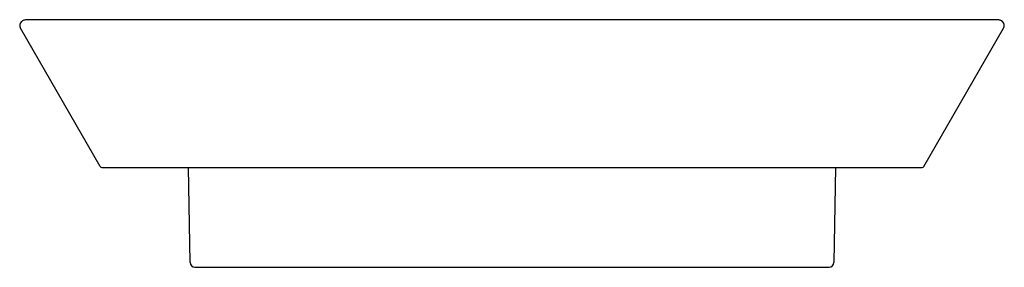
# Model space of a CAD drawing. Header units: millimetres. Extents: x 3992.1358 to 3992.2348, y 1758.3312 to 1758.356.
import ezdxf

# ---------------------------------------------------------------- set-up
doc = ezdxf.new("R2010")
doc.units = ezdxf.units.MM
doc.layers.add('SANINDUSA', color=3, linetype='Continuous')

msp = doc.modelspace()

# ---------------------------------------------------------------- linework, layer by layer
at = {"layer": 'SANINDUSA'}
for p, q in [((3992.233918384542, 1758.356018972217), (3992.136700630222, 1758.356018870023)), ((3992.233950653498, 1758.356018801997), (3992.233918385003, 1758.356018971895)), ((3992.234056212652, 1758.356015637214), (3992.233943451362, 1758.356018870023)), ((3992.234152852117, 1758.356008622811), (3992.234049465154, 1758.356015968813)), ((3992.234240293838, 1758.355997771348), (3992.234147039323, 1758.356009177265)), ((3992.14392462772, 1758.34128768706), (3992.135908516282, 1758.355180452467)), ((3992.226719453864, 1758.34128768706), (3992.234733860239, 1758.355177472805)), ((3992.234735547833, 1758.355180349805), (3992.234766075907, 1758.355243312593)), ((3992.144098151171, 1758.341187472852), (3992.226545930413, 1758.341187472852)), ((3992.152959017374, 1758.331662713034), (3992.152792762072, 1758.341187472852)), ((3992.217851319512, 1758.341187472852), (3992.217685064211, 1758.331662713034)), ((3992.153459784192, 1758.331170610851), (3992.217184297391, 1758.331170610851))]:
    msp.add_line(p, q, dxfattribs=at)
for points in [[(3992.136700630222, 1758.356018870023), (3992.13659461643, 1758.356015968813), (3992.136497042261, 1758.356009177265), (3992.136408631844, 1758.355998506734), (3992.136327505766, 1758.355983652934), (3992.136252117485, 1758.355963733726), (3992.136179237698, 1758.355936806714), (3992.136107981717, 1758.35590065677), (3992.136038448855, 1758.355852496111), (3992.135973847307, 1758.35579105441), (3992.135918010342, 1758.355716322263), (3992.135875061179, 1758.355630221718), (3992.135848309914, 1758.355536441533), (3992.135839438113, 1758.355438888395), (3992.135848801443, 1758.355342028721), (3992.13587518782, 1758.355250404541), (3992.135908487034, 1758.355180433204)], [(3992.234766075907, 1758.355243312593), (3992.23479378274, 1758.355334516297), (3992.234804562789, 1758.355431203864), (3992.234797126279, 1758.355528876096), (3992.234771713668, 1758.3556231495), (3992.234729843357, 1758.355710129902), (3992.234674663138, 1758.355786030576), (3992.234610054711, 1758.355848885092), (3992.234540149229, 1758.355898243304), (3992.234468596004, 1758.355935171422), (3992.23439561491, 1758.355962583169), (3992.234320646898, 1758.355982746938), (3992.23423544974, 1758.355998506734)], [(3992.234768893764, 1758.355250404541), (3992.234795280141, 1758.355342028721), (3992.234804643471, 1758.355438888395), (3992.23479577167, 1758.355536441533), (3992.234769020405, 1758.355630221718), (3992.234726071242, 1758.355716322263), (3992.234670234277, 1758.35579105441), (3992.234605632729, 1758.355852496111), (3992.234536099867, 1758.35590065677), (3992.234464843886, 1758.355936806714), (3992.2343919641, 1758.355963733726), (3992.234316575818, 1758.355983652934)]]:
    msp.add_lwpolyline(points, dxfattribs=at)
for centre, radius, start, end in [((3992.144098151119, 1758.341387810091), 0.00020033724, 209.9849534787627, 270.0000149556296), ((3992.226545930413, 1758.341387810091), 0.00020033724, 270, 330.0150539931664), ((3992.153459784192, 1758.331671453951), 0.0005008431, 180.9999999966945, 270), ((3992.217184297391, 1758.331671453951), 0.0005008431, 270, 359.0000000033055)]:
    msp.add_arc(centre, radius, start, end, dxfattribs=at)

doc.saveas('drawing.dxf')
